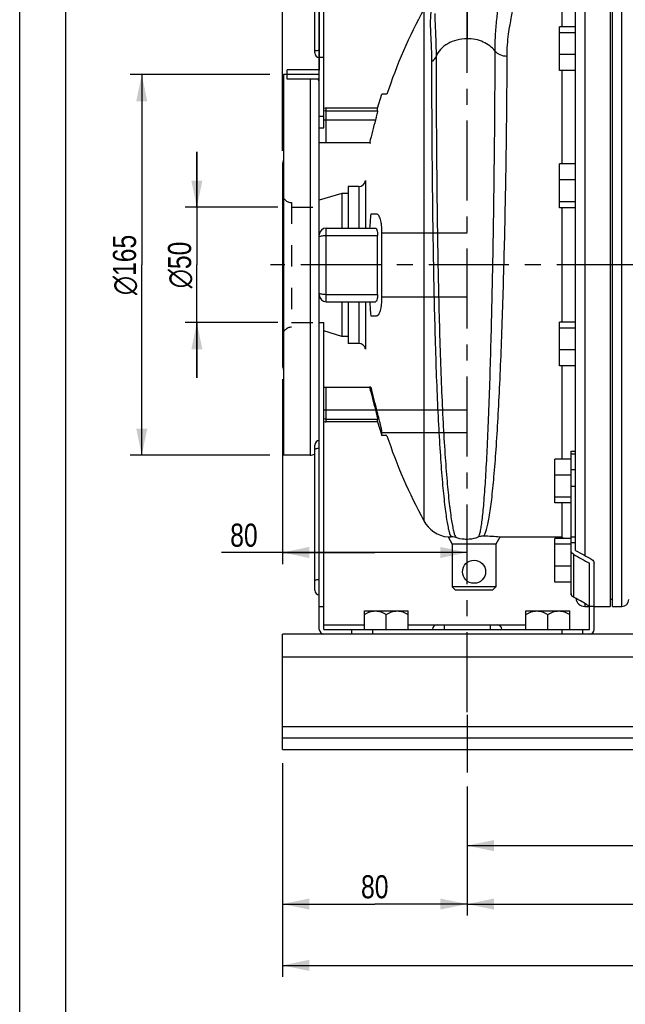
# Model space of a CAD drawing. Header units: millimetres. Extents: x 0 to 1683, y 0 to 1188.
# Tile 4 of 16: x 0 to 262, y 546 to 973. Entities that reach past the tile are written whole.
import ezdxf

# ---------------------------------------------------------------- set-up
doc = ezdxf.new("R2010")
doc.units = ezdxf.units.MM
doc.header["$LTSCALE"] = 92.4
doc.linetypes.add('CENTER', pattern=[0.6, 0.375, -0.075, 0.075, -0.075])
doc.linetypes.add('HIDDEN', pattern=[0.2, 0.1, -0.1])
doc.layers.get('0').update_dxf_attribs({"linetype": 'CONTINUOUS'})
for name, color, linetype in [('ASSI', 7, 'CONTINUOUS'), ('AXES', 7, 'CONTINUOUS'), ('GEOM', 7, 'CONTINUOUS'), ('QUOTE', 7, 'CONTINUOUS')]:
    doc.layers.add(name, color=color, linetype=linetype)
doc.styles.get("Standard").update_dxf_attribs({"font": 'txt', "width": 0.8})
doc.styles.add('TEXTSTYLE_1', font='gdt', dxfattribs={"width": 0.8})
doc.dimstyles.new('DIMSTYLE_1', dxfattribs={"dimtxt": 10, "dimasz": 11.6, "dimexe": 1.25, "dimexo": 1.5, "dimtad": 1, "dimdec": 3, "dimdsep": 46, "dimtxsty": 'Standard', "dimblk": '_FILLED', "dimblk1": '_FILLED', "dimblk2": '_FILLED', "dimcen": 0.09, "dimadec": 3, "dimazin": 2, "dimtp": 0.5, "dimtm": 0.5, "dimtfac": 1, "dimtdec": 3, "dimtofl": 0, "dimtmove": 0, "dimatfit": 3, "dimldrblk": '_FILLED', "dimfxl": 0, "dimtolj": 1, "dimarcsym": 0})
doc.dimstyles.new('DIMSTYLE_3', dxfattribs={"dimtxt": 10, "dimasz": 11.6, "dimexe": 1.25, "dimexo": 1.5, "dimtad": 1, "dimdec": 3, "dimdsep": 46, "dimtxsty": 'Standard', "dimblk": '_FILLED', "dimblk1": '_FILLED', "dimblk2": '_FILLED', "dimcen": 0.09, "dimadec": 3, "dimazin": 2, "dimtp": 0.3, "dimtm": 0.3, "dimtfac": 1, "dimtdec": 3, "dimtofl": 0, "dimtmove": 0, "dimatfit": 3, "dimldrblk": '_FILLED', "dimfxl": 0, "dimtolj": 1, "dimarcsym": 0})
doc.dimstyles.new('DIMSTYLE_4', dxfattribs={"dimtxt": 10, "dimasz": 11.6, "dimexe": 1.25, "dimexo": 1.5, "dimtad": 1, "dimdec": 3, "dimdsep": 46, "dimtxsty": 'Standard', "dimblk": '_FILLED', "dimblk1": '_FILLED', "dimblk2": '_FILLED', "dimcen": 0.09, "dimadec": 3, "dimazin": 2, "dimtp": 0.2, "dimtm": 0.2, "dimtfac": 1, "dimtdec": 3, "dimtofl": 0, "dimtmove": 0, "dimatfit": 3, "dimldrblk": '_FILLED', "dimfxl": 0, "dimtolj": 1, "dimarcsym": 0})
doc.dimstyles.new('DIMSTYLE_5', dxfattribs={"dimtxt": 10, "dimasz": 11.6, "dimexe": 1.25, "dimexo": 1.5, "dimtad": 1, "dimdec": 3, "dimdsep": 46, "dimtxsty": 'Standard', "dimblk": '_FILLED', "dimblk1": '_FILLED', "dimblk2": '_FILLED', "dimcen": 0.09, "dimadec": 3, "dimazin": 2, "dimtp": 0.8, "dimtm": 0.8, "dimtfac": 1, "dimtdec": 3, "dimtofl": 0, "dimtmove": 0, "dimatfit": 3, "dimldrblk": '_FILLED', "dimfxl": 0, "dimtolj": 1, "dimarcsym": 0})

# ---------------------------------------------------------------- blocks, each defined once
blk = doc.blocks.new('_FILLED')
at = {"color": 0, "linetype": 'ByBlock'}
blk.add_solid([(0, 0), (-1, 0.207), (-1, -0.207)], dxfattribs=at)
blk = doc.blocks.new('*D8')
at = {"layer": 'QUOTE', "color": 2, "linetype": 'Continuous'}
for p, q in [((76.72, 891.34), (76.72, 915.34)), ((76.72, 915.34), (76.72, 866.34)), ((111.76, 891.34), (71.72, 891.34)), ((76.72, 817.34), (76.72, 866.34)), ((111.76, 841.34), (71.72, 841.34)), ((76.72, 841.34), (76.72, 817.34))]:
    blk.add_line(p, q, dxfattribs=at)
at = {"layer": 'QUOTE', "color": 2, "linetype": 'Continuous', "xscale": 11.6, "yscale": 11.6, "zscale": 11.6}
for p, rotation in [((76.72, 891.34), 270), ((76.72, 841.34), 90)]:
    blk.add_blockref('_FILLED', p, dxfattribs=dict(at, rotation=rotation))
at = {"layer": 'QUOTE', "color": 2, "linetype": 'Continuous', "insert": (64.22, 866.34), "char_height": 10, "width": 42.5, "attachment_point": 2, "rotation": 90, "line_spacing_factor": 0.9, "style": 'TEXTSTYLE_1'}
blk.add_mtext('{\\Fgdt;n}\\Ftxt;50', dxfattribs=at)
blk = doc.blocks.new('*D9')
at = {"layer": 'QUOTE', "color": 2, "linetype": 'Continuous'}
for p, q in [((108.26, 948.84), (47.86, 948.84)), ((52.86, 948.84), (52.86, 866.34)), ((52.86, 783.84), (52.86, 866.34)), ((108.26, 783.84), (47.86, 783.84))]:
    blk.add_line(p, q, dxfattribs=at)
at = {"layer": 'QUOTE', "color": 2, "linetype": 'Continuous', "xscale": 11.6, "yscale": 11.6, "zscale": 11.6}
for p, rotation in [((52.86, 948.84), 90), ((52.86, 783.84), 270)]:
    blk.add_blockref('_FILLED', p, dxfattribs=dict(at, rotation=rotation))
at = {"layer": 'QUOTE', "color": 2, "linetype": 'Continuous', "insert": (40.36, 866.34), "char_height": 10, "width": 51.0714, "attachment_point": 2, "rotation": 90, "line_spacing_factor": 0.9, "style": 'TEXTSTYLE_1'}
blk.add_mtext('{\\Fgdt;n}\\Ftxt;165', dxfattribs=at)
blk = doc.blocks.new('*D10')
at = {"layer": 'QUOTE', "color": 2, "linetype": 'Continuous'}
for p, q in [((113.76, 915.84), (113.76, 1000.64)), ((129.76, 950.84), (129.76, 1000.64)), ((113.76, 995.64), (80.53, 995.64)), ((80.53, 995.64), (121.76, 995.64)), ((153.76, 995.64), (121.76, 995.64)), ((129.76, 995.64), (153.76, 995.64))]:
    blk.add_line(p, q, dxfattribs=at)
at = {"layer": 'QUOTE', "color": 2, "linetype": 'Continuous', "xscale": 11.6, "yscale": 11.6, "zscale": 11.6}
blk.add_blockref('_FILLED', (113.76, 995.64), dxfattribs=at)
at = {"layer": 'QUOTE', "color": 2, "linetype": 'Continuous', "xscale": 11.6, "yscale": 11.6, "zscale": 11.6, "rotation": 180}
blk.add_blockref('_FILLED', (129.76, 995.64), dxfattribs=at)
at = {"layer": 'QUOTE', "color": 2, "linetype": 'Continuous', "insert": (94.1, 1008.14), "char_height": 10, "width": 20.3571, "attachment_point": 3, "line_spacing_factor": 0.9}
blk.add_mtext('16', dxfattribs=at)
blk = doc.blocks.new('*D14')
at = {"layer": 'QUOTE', "color": 2, "linetype": 'Continuous'}
for p, q in [((113.76, 915.84), (113.76, 1145.8)), ((922.76, 944.84), (922.76, 1145.8)), ((113.76, 1140.8), (518.26, 1140.8)), ((922.76, 1140.8), (518.26, 1140.8))]:
    blk.add_line(p, q, dxfattribs=at)
at = {"layer": 'QUOTE', "color": 2, "linetype": 'Continuous', "xscale": 11.6, "yscale": 11.6, "zscale": 11.6, "rotation": 180}
blk.add_blockref('_FILLED', (113.76, 1140.8), dxfattribs=at)
at = {"layer": 'QUOTE', "color": 2, "linetype": 'Continuous', "xscale": 11.6, "yscale": 11.6, "zscale": 11.6}
blk.add_blockref('_FILLED', (922.76, 1140.8), dxfattribs=at)
at = {"layer": 'QUOTE', "color": 2, "linetype": 'Continuous', "insert": (518.26, 1153.3), "char_height": 10, "width": 35.3571, "attachment_point": 2, "line_spacing_factor": 0.9}
blk.add_mtext('809', dxfattribs=at)
blk = doc.blocks.new('*D16')
at = {"layer": 'QUOTE', "color": 2, "linetype": 'Continuous'}
for p, q in [((553.76, 820.34), (553.76, 609.64)), ((193.76, 640.34), (193.76, 609.64)), ((193.76, 614.64), (373.76, 614.64)), ((553.76, 614.64), (373.76, 614.64))]:
    blk.add_line(p, q, dxfattribs=at)
at = {"layer": 'QUOTE', "color": 2, "linetype": 'Continuous', "xscale": 11.6, "yscale": 11.6, "zscale": 11.6, "rotation": 180}
blk.add_blockref('_FILLED', (193.76, 614.64), dxfattribs=at)
at = {"layer": 'QUOTE', "color": 2, "linetype": 'Continuous', "xscale": 11.6, "yscale": 11.6, "zscale": 11.6}
blk.add_blockref('_FILLED', (553.76, 614.64), dxfattribs=at)
at = {"layer": 'QUOTE', "color": 2, "linetype": 'Continuous', "insert": (373.76, 627.14), "char_height": 10, "width": 34.2857, "attachment_point": 2, "line_spacing_factor": 0.9}
blk.add_mtext('360', dxfattribs=at)
blk = doc.blocks.new('*D19')
at = {"layer": 'QUOTE', "color": 2, "linetype": 'Continuous'}
for p, q in [((193.76, 640.34), (193.76, 584.31)), ((783.76, 640.34), (783.76, 584.31)), ((193.76, 589.31), (488.76, 589.31)), ((783.76, 589.31), (488.76, 589.31))]:
    blk.add_line(p, q, dxfattribs=at)
at = {"layer": 'QUOTE', "color": 2, "linetype": 'Continuous', "xscale": 11.6, "yscale": 11.6, "zscale": 11.6, "rotation": 180}
blk.add_blockref('_FILLED', (193.76, 589.31), dxfattribs=at)
at = {"layer": 'QUOTE', "color": 2, "linetype": 'Continuous', "xscale": 11.6, "yscale": 11.6, "zscale": 11.6}
blk.add_blockref('_FILLED', (783.76, 589.31), dxfattribs=at)
at = {"layer": 'QUOTE', "color": 2, "linetype": 'Continuous', "insert": (488.76, 601.81), "char_height": 10, "width": 34.2857, "attachment_point": 2, "line_spacing_factor": 0.9}
blk.add_mtext('590', dxfattribs=at)
blk = doc.blocks.new('*D20')
at = {"layer": 'QUOTE', "color": 2, "linetype": 'Continuous'}
for p, q in [((113.76, 650.34), (113.76, 584.31)), ((193.76, 640.34), (193.76, 584.31)), ((113.76, 589.31), (153.76, 589.31)), ((193.76, 589.31), (153.76, 589.31))]:
    blk.add_line(p, q, dxfattribs=at)
at = {"layer": 'QUOTE', "color": 2, "linetype": 'Continuous', "xscale": 11.6, "yscale": 11.6, "zscale": 11.6, "rotation": 180}
blk.add_blockref('_FILLED', (113.76, 589.31), dxfattribs=at)
at = {"layer": 'QUOTE', "color": 2, "linetype": 'Continuous', "xscale": 11.6, "yscale": 11.6, "zscale": 11.6}
blk.add_blockref('_FILLED', (193.76, 589.31), dxfattribs=at)
at = {"layer": 'QUOTE', "color": 2, "linetype": 'Continuous', "insert": (153.76, 601.81), "char_height": 10, "width": 23.5714, "attachment_point": 2, "line_spacing_factor": 0.9}
blk.add_mtext('80', dxfattribs=at)
blk = doc.blocks.new('*D23')
at = {"layer": 'QUOTE', "color": 2, "linetype": 'Continuous'}
for p, q in [((113.76, 650.34), (113.76, 557.74)), ((863.76, 650.34), (863.76, 557.74)), ((113.76, 562.74), (488.76, 562.74)), ((863.76, 562.74), (488.76, 562.74))]:
    blk.add_line(p, q, dxfattribs=at)
at = {"layer": 'QUOTE', "color": 2, "linetype": 'Continuous', "xscale": 11.6, "yscale": 11.6, "zscale": 11.6, "rotation": 180}
blk.add_blockref('_FILLED', (113.76, 562.74), dxfattribs=at)
at = {"layer": 'QUOTE', "color": 2, "linetype": 'Continuous', "xscale": 11.6, "yscale": 11.6, "zscale": 11.6}
blk.add_blockref('_FILLED', (863.76, 562.74), dxfattribs=at)
at = {"layer": 'QUOTE', "color": 2, "linetype": 'Continuous', "insert": (488.76, 575.24), "char_height": 10, "width": 34.2857, "attachment_point": 2, "line_spacing_factor": 0.9}
blk.add_mtext('750', dxfattribs=at)
blk = doc.blocks.new('*D26')
at = {"layer": 'QUOTE', "color": 2, "linetype": 'Continuous'}
for p, q in [((113.76, 816.84), (113.76, 736.71)), ((153.76, 741.71), (87.33, 741.71)), ((113.76, 741.71), (153.76, 741.71)), ((193.76, 741.71), (153.76, 741.71))]:
    blk.add_line(p, q, dxfattribs=at)
at = {"layer": 'QUOTE', "color": 2, "linetype": 'Continuous', "xscale": 11.6, "yscale": 11.6, "zscale": 11.6, "rotation": 180}
blk.add_blockref('_FILLED', (113.76, 741.71), dxfattribs=at)
at = {"layer": 'QUOTE', "color": 2, "linetype": 'Continuous', "xscale": 11.6, "yscale": 11.6, "zscale": 11.6}
blk.add_blockref('_FILLED', (193.76, 741.71), dxfattribs=at)
at = {"layer": 'QUOTE', "color": 2, "linetype": 'Continuous', "insert": (103.05, 754.21), "char_height": 10, "width": 23.5714, "attachment_point": 3, "line_spacing_factor": 0.9}
blk.add_mtext('80', dxfattribs=at)

msp = doc.modelspace()

# ---------------------------------------------------------------- linework, layer by layer
at = {"color": 7, "linetype": 'Continuous'}
for p, q in [((0, 0), (0, 1188)), ((20, 20), (20, 1168))]:
    msp.add_line(p, q, dxfattribs=at)
at = {"layer": 'ASSI', "color": 2, "linetype": 'CENTER'}
for p, q in [((193.75704, 672.47449), (193.75704, 1056.34228)), ((932.4893, 866.34228), (108.61456, 866.34228)), ((193.75704, 671.34228), (193.75704, 646.34228))]:
    msp.add_line(p, q, dxfattribs=at)
at = {"layer": 'ASSI', "color": 7, "linetype": 'Continuous'}
for p, q in [((131.75704, 956.34228), (131.75704, 1030.34228)), ((129.75704, 956.34228), (129.75704, 1026.34228)), ((256.75704, 718.34228), (256.75704, 1009.46857)), ((234.82527, 984.34228), (234.82527, 969.51445)), ((129.75704, 956.34228), (131.75704, 956.34228)), ((114.25704, 948.84228), (114.25704, 783.84228)), ((115.75704, 948.84228), (114.25704, 948.84228)), ((115.75704, 946.85471), (115.75704, 950.84228)), ((129.75704, 950.84228), (115.75704, 950.84228)), ((129.75704, 948.90287), (115.75704, 948.90287)), ((234.82527, 950.55341), (234.82527, 910.11633)), ((154.98738, 934.34228), (156.8892, 940.34228)), ((159.00812, 940.34228), (156.8892, 940.34228)), ((129.75704, 708.34228), (129.75704, 937.56567)), ((154.98738, 934.34228), (132.75704, 934.34228)), ((151.5484, 919.34228), (152.0481, 919.34228)), ((113.75704, 909.84228), (113.75704, 822.84228)), ((139.45704, 897.34228), (129.75704, 894.35767)), ((139.45704, 897.34228), (139.45704, 882.34228)), ((142.25704, 897.34228), (139.45704, 897.34228)), ((142.25704, 900.34228), (142.25704, 882.34228)), ((234.82527, 891.15529), (234.82527, 841.52928)), ((139.45704, 850.34228), (139.45704, 835.34228)), ((142.25704, 850.34228), (142.25704, 832.34228)), ((129.75704, 841.34228), (131.75704, 841.34228)), ((131.75704, 708.34228), (131.75704, 841.34228)), ((139.45704, 835.34228), (131.75704, 837.71151)), ((142.25704, 835.34228), (139.45704, 835.34228)), ((234.82527, 822.56824), (234.82527, 782.13115)), ((152.0481, 813.34228), (151.5484, 813.34228)), ((154.98738, 798.34228), (132.75704, 798.34228)), ((154.98738, 798.34228), (156.8892, 792.34228)), ((159.00812, 792.34228), (156.8892, 792.34228)), ((125.75704, 783.84228), (114.25704, 783.84228)), ((234.82527, 763.17012), (234.82527, 748.34228)), ((185.47972, 748.4207), (187.25704, 745.34228)), ((207.98909, 748.34228), (206.25704, 745.34228)), ((234.82527, 748.34228), (207.98909, 748.34228)), ((235.55931, 747.83763), (234.82527, 748.34228)), ((206.25704, 745.34228), (187.25704, 745.34228)), ((256.75704, 721.34228), (255.75704, 721.34228)), ((129.75704, 718.34228), (131.75704, 718.34228)), ((244.75704, 718.34228), (246.75704, 718.34228)), ((246.75704, 708.34228), (246.75704, 718.34228)), ((248.75704, 708.34228), (248.75704, 718.34228)), ((248.75704, 718.34228), (255.75704, 718.34228)), ((256.75704, 718.34228), (260.75704, 718.34228)), ((131.75704, 708.34228), (143.75704, 708.34228)), ((243.75704, 708.34228), (246.75704, 708.34228))]:
    msp.add_line(p, q, dxfattribs=at)
at = {"layer": 'ASSI', "color": 9, "linetype": 'Continuous'}
for p, q in [((175.01858, 977.24158), (175.01858, 755.44299)), ((125.75704, 946.85471), (125.75704, 783.84228))]:
    msp.add_line(p, q, dxfattribs=at)
at = {"layer": 'ASSI', "color": 8, "linetype": 'HIDDEN'}
for p, q in [((117.75704, 893.34228), (117.75704, 839.34228)), ((117.75704, 891.34228), (127.75704, 891.34228)), ((117.75704, 841.34228), (127.75704, 841.34228))]:
    msp.add_line(p, q, dxfattribs=at)
at = {"layer": 'ASSI', "color": 7, "linetype": 'Continuous'}
msp.add_circle((196.75704, 733.34228), 5, dxfattribs=at)
for centre, radius, start, end in [((125.75704, 944.84228), 4, 0, 30), ((117.75704, 909.84228), 4, 151.1139604, 180), ((117.75704, 822.84228), 4, 180, 208.8860396), ((125.75704, 787.84228), 4, 270, 300), ((186.93533, 761.89228), 13.55, 208.4220455, 263.8330637), ((185.66369, 762.94955), 14.53002, 269.2745081, 274.887653), ((196.63806, 635.68743), 113.22528, 84.2463352, 87.7886445), ((131.75704, 708.34228), 2, 180, 270), ((246.75704, 708.34228), 2, 270.0000106, 360)]:
    msp.add_arc(centre, radius, start, end, dxfattribs=at)
at = {"layer": 'ASSI', "color": 8, "linetype": 'HIDDEN'}
for centre, start, end in [((117.75704, 897.34228), 180, 270), ((117.75704, 835.34228), 90, 180)]:
    msp.add_arc(centre, 4, start, end, dxfattribs=at)
at = {"layer": 'ASSI', "color": 9, "linetype": 'Continuous'}
for points, knots in [([(180.31232, 956.66174), (180.31233, 947.91498), (180.38172, 928.53918), (180.63245, 897.5927), (181.03721, 869.56898), (181.54153, 846.49307), (182.01917, 829.57036), (182.60342, 813.44053), (183.29478, 798.45878), (184.08752, 784.9608), (184.96485, 773.25476), (185.78588, 764.75097), (186.4845, 759.04858), (186.97379, 755.6505), (187.45738, 752.87374), (187.92327, 750.7208), (188.37067, 749.22126), (188.70986, 748.4302), (188.91581, 748.18799)], [0, 0, 0, 0, 0.125568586, 0.278159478, 0.444281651, 0.527914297, 0.60951524, 0.68731902, 0.759623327, 0.824818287, 0.881422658, 0.928140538, 0.947445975, 0.963898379, 0.977411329, 0.987930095, 0.995435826, 1, 1, 1, 1]), ([(198.74946, 748.41405), (198.93786, 748.74605), (199.24648, 749.67341), (199.63547, 751.38392), (200.01898, 753.72506), (200.3994, 756.67764), (200.77158, 760.23187), (201.28764, 766.11127), (201.88073, 774.79605), (202.51606, 786.67965), (203.10202, 800.31598), (203.63621, 815.40957), (204.11495, 831.63336), (204.53564, 848.63546), (205.01673, 871.78746), (205.46193, 899.87118), (205.78391, 930.8706), (205.88138, 950.27229), (205.8814, 959.03366)], [0, 0, 0, 0, 0.005429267, 0.013750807, 0.024994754, 0.039129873, 0.056097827, 0.075814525, 0.123071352, 0.17989584, 0.245070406, 0.317192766, 0.394700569, 0.475915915, 0.559081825, 0.72405509, 0.875389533, 1, 1, 1, 1]), ([(201.00696, 748.82838), (201.26448, 749.15858), (201.71871, 750.09657), (202.28214, 751.83844), (202.83812, 754.19296), (203.63361, 758.50374), (204.53115, 765.32729), (205.49281, 775.11322), (206.38659, 786.86584), (207.20918, 800.33271), (207.95539, 815.22576), (208.86141, 836.98254), (209.74834, 865.16629), (210.49355, 898.45936), (210.94182, 928.99454), (211.07746, 948.10499), (211.07755, 956.73553)], [0, 0, 0, 0, 0.00602419, 0.014782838, 0.02636851, 0.040776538, 0.077845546, 0.125320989, 0.182236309, 0.247396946, 0.319417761, 0.396757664, 0.560666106, 0.725069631, 0.875838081, 1, 1, 1, 1]), ([(178.35129, 954.38693), (178.3513, 945.70413), (178.42078, 926.46677), (178.67167, 895.7429), (179.07427, 867.92463), (179.5739, 845.0305), (180.0457, 828.26082), (180.62166, 812.29722), (181.30473, 797.4953), (182.08754, 784.18939), (182.95667, 772.68613), (183.77192, 764.35656), (184.46762, 758.79717), (184.95443, 755.50651), (185.43536, 752.83824), (185.89875, 750.78877), (186.34269, 749.39741), (186.68477, 748.6688), (186.89434, 748.47198)], [0, 0, 0, 0, 0.126181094, 0.279563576, 0.446502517, 0.530481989, 0.612345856, 0.690299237, 0.762617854, 0.827676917, 0.883991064, 0.930257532, 0.949279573, 0.965414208, 0.97857714, 0.988716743, 0.995821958, 1, 1, 1, 1])]:
    msp.add_open_spline(points, degree=3, knots=knots, dxfattribs=at)
at = {"layer": 'ASSI', "color": 7, "linetype": 'Continuous'}
for points, knots in [([(188.91121, 748.18954), (188.71596, 748.26134), (188.06393, 748.45682), (187.37175, 748.51236), (186.90168, 748.47237)], [0, 0, 0, 0, 0.306025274, 1, 1, 1, 1]), ([(193.75704, 747.37362), (193.32547, 747.36613), (191.68176, 747.41684), (190.04852, 747.77131), (188.91121, 748.18954)], [0, 0, 0, 0, 0.262644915, 1, 1, 1, 1]), ([(198.75638, 748.41648), (198.35601, 748.2507), (196.74801, 747.67209), (195.03148, 747.39572), (193.75704, 747.37362)], [0, 0, 0, 0, 0.253712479, 1, 1, 1, 1]), ([(201.00532, 748.82849), (200.82073, 748.83556), (200.05464, 748.82325), (199.2929, 748.63865), (198.75638, 748.41648)], [0, 0, 0, 0, 0.241338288, 1, 1, 1, 1])]:
    msp.add_open_spline(points, degree=3, knots=knots, dxfattribs=at)
at = {"layer": 'AXES', "color": 7, "linetype": 'Continuous'}
for p, q in [((149.25704, 708.34228), (149.25704, 716.34228)), ((149.25704, 716.34228), (168.25704, 716.34228)), ((158.75704, 708.34228), (158.75704, 714.87263)), ((168.25704, 708.34228), (168.25704, 716.34228)), ((219.25704, 708.34228), (219.25704, 716.34228)), ((219.25704, 716.34228), (238.25704, 716.34228)), ((228.75704, 708.34228), (228.75704, 714.87263)), ((238.25704, 708.34228), (238.25704, 716.34228))]:
    msp.add_line(p, q, dxfattribs=at)
for points, knots in [([(149.25704, 714.87263), (149.62509, 715.08512), (150.3738, 715.48083), (151.54616, 715.95578), (152.76169, 716.26862), (153.59338, 716.34228), (154.00704, 716.34228)], [0, 0, 0, 0, 0.253614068, 0.504645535, 0.753149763, 1, 1, 1, 1]), ([(154.00704, 716.34228), (154.42068, 716.34228), (155.25235, 716.26863), (156.46787, 715.95581), (157.64024, 715.48085), (158.38897, 715.08513), (158.75704, 714.87263)], [0, 0, 0, 0, 0.246839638, 0.495342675, 0.746375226, 1, 1, 1, 1]), ([(158.75704, 714.87263), (159.12509, 715.08512), (159.8738, 715.48083), (161.04616, 715.95578), (162.26169, 716.26862), (163.09338, 716.34228), (163.50704, 716.34228)], [0, 0, 0, 0, 0.253614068, 0.504645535, 0.753149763, 1, 1, 1, 1]), ([(163.50704, 716.34228), (163.92068, 716.34228), (164.75235, 716.26863), (165.96787, 715.95581), (167.14024, 715.48085), (167.88897, 715.08513), (168.25704, 714.87263)], [0, 0, 0, 0, 0.246839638, 0.495342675, 0.746375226, 1, 1, 1, 1]), ([(219.25704, 714.87263), (219.62509, 715.08512), (220.3738, 715.48083), (221.54616, 715.95578), (222.76169, 716.26862), (223.59338, 716.34228), (224.00704, 716.34228)], [0, 0, 0, 0, 0.253614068, 0.504645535, 0.753149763, 1, 1, 1, 1]), ([(224.00704, 716.34228), (224.42068, 716.34228), (225.25235, 716.26863), (226.46787, 715.95581), (227.64024, 715.48085), (228.38897, 715.08513), (228.75704, 714.87263)], [0, 0, 0, 0, 0.246839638, 0.495342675, 0.746375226, 1, 1, 1, 1]), ([(228.75704, 714.87263), (229.12509, 715.08512), (229.8738, 715.48083), (231.04616, 715.95578), (232.26169, 716.26862), (233.09338, 716.34228), (233.50704, 716.34228)], [0, 0, 0, 0, 0.253614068, 0.504645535, 0.753149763, 1, 1, 1, 1]), ([(233.50704, 716.34228), (233.92068, 716.34228), (234.75235, 716.26863), (235.96787, 715.95581), (237.14024, 715.48085), (237.88897, 715.08513), (238.25704, 714.87263)], [0, 0, 0, 0, 0.246839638, 0.495342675, 0.746375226, 1, 1, 1, 1])]:
    msp.add_open_spline(points, degree=3, knots=knots, dxfattribs=at)
at = {"layer": 'GEOM', "color": 9, "linetype": 'Continuous'}
for p, q in [((193.75704, 1030.34228), (193.75704, 964.39597)), ((244.75704, 1009.46936), (244.75704, 740.36115)), ((260.75704, 718.34228), (260.75704, 1009.46936)), ((129.75704, 930.84228), (131.75704, 930.84228)), ((132.75704, 919.34228), (132.75704, 934.34228)), ((132.75704, 933.13628), (154.98738, 933.13628)), ((131.75704, 929.20722), (154.06461, 929.20722)), ((149.81541, 902.87195), (149.81541, 882.34228)), ((146.85251, 900.34228), (146.85251, 882.34228)), ((132.75704, 850.34228), (132.75704, 882.34228)), ((156.8892, 880.21728), (193.75704, 880.21728)), ((132.75704, 879.09228), (154.98738, 879.09228)), ((132.75704, 853.59228), (154.98738, 853.59228)), ((146.85251, 850.34228), (146.85251, 832.34228)), ((149.81541, 850.34228), (149.81541, 829.81262)), ((156.8892, 852.46728), (193.75704, 852.46728)), ((132.75704, 798.34228), (132.75704, 813.34228)), ((131.75704, 803.47735), (154.06461, 803.47735)), ((154.56989, 803.47735), (193.75704, 803.47735)), ((132.75704, 799.54829), (154.98738, 799.54829)), ((156.8892, 793.6547), (193.75704, 793.6547)), ((238.75704, 784.44991), (240.75704, 784.44991)), ((238.75704, 777.69584), (240.75704, 777.69584)), ((238.75704, 770.51501), (240.75704, 770.51501)), ((240.75704, 748.28973), (238.75704, 748.28973)), ((240.75704, 745.9546), (238.75704, 745.9546)), ((239.75704, 740.91813), (239.75704, 722.42703)), ((244.75704, 719.61224), (244.75704, 718.34228)), ((183.75704, 710.34228), (183.75704, 708.34228)), ((203.75704, 710.34228), (203.75704, 708.34228)), ((152.75704, 708.34228), (152.75704, 706.34228)), ((234.75704, 708.34228), (234.75704, 706.34228)), ((863.75704, 696.34228), (113.75704, 696.34228)), ((113.75704, 666.34228), (863.75704, 666.34228))]:
    msp.add_line(p, q, dxfattribs=at)
at = {"layer": 'GEOM', "color": 7, "linetype": 'Continuous'}
for p, q in [((240.75704, 742.58979), (240.75704, 1030.34228)), ((127.75704, 958.24249), (127.75704, 1024.34228)), ((255.75704, 1009.46857), (255.75704, 718.3436)), ((233.75704, 950.55341), (233.75704, 969.51445)), ((240.75704, 969.51445), (233.75704, 969.51445)), ((240.75704, 966.97415), (233.75704, 966.97415)), ((129.75704, 937.56567), (129.75704, 956.34228)), ((131.75704, 925.84228), (131.75704, 956.34228)), ((240.75704, 957.49364), (233.75704, 957.49364)), ((240.75704, 950.55341), (233.75704, 950.55341)), ((129.75704, 946.85471), (115.75704, 946.85471)), ((154.98738, 933.13628), (154.98738, 934.34228)), ((129.75704, 925.84228), (131.75704, 925.84228)), ((151.5484, 919.34228), (129.75704, 919.34228)), ((233.75704, 891.15529), (233.75704, 910.11633)), ((240.75704, 910.11633), (233.75704, 910.11633)), ((240.75704, 903.1761), (233.75704, 903.1761)), ((146.85251, 900.34228), (142.25704, 900.34228)), ((240.75704, 893.69559), (233.75704, 893.69559)), ((154.56989, 888.34228), (152.0481, 888.34228)), ((240.75704, 891.15529), (233.75704, 891.15529)), ((132.75704, 882.34228), (154.06461, 882.34228)), ((156.8892, 852.46728), (156.8892, 880.21728)), ((154.98738, 853.59228), (154.98738, 879.09228)), ((132.75704, 850.34228), (154.06461, 850.34228)), ((152.0481, 844.34228), (154.56989, 844.34228)), ((233.75704, 822.56824), (233.75704, 841.52928)), ((240.75704, 841.52928), (233.75704, 841.52928)), ((240.75704, 838.98898), (233.75704, 838.98898)), ((146.85251, 832.34228), (142.25704, 832.34228)), ((240.75704, 829.50846), (233.75704, 829.50846)), ((240.75704, 822.56824), (233.75704, 822.56824)), ((131.75704, 813.34228), (151.5484, 813.34228)), ((154.98738, 798.34228), (154.98738, 799.54829)), ((156.8892, 792.34228), (156.8892, 793.6547)), ((127.75704, 725.34228), (127.75704, 788.23573)), ((238.75704, 785.61968), (240.75704, 785.61968)), ((238.75704, 723.34228), (238.75704, 785.61938)), ((231.75704, 763.17012), (231.75704, 782.13115)), ((238.75704, 782.13115), (231.75704, 782.13115)), ((238.75704, 775.19093), (231.75704, 775.19093)), ((238.75704, 765.71041), (231.75704, 765.71041)), ((238.75704, 763.17012), (231.75704, 763.17012)), ((231.75704, 728.87659), (231.75704, 747.83763)), ((238.75704, 747.83763), (231.75704, 747.83763)), ((187.25704, 745.34228), (187.25704, 726.84228)), ((206.25704, 745.34228), (206.25704, 726.84228)), ((238.75704, 745.29733), (231.75704, 745.29733)), ((238.75704, 735.81682), (231.75704, 735.81682)), ((246.75704, 718.34228), (246.75704, 737.02161)), ((248.75704, 718.34228), (248.75704, 737.02161)), ((206.25704, 726.84228), (187.25704, 726.84228)), ((188.75729, 725.34253), (187.25734, 726.84258)), ((204.75679, 725.34253), (206.25674, 726.84258)), ((238.75704, 728.87659), (231.75704, 728.87659)), ((204.75704, 725.34228), (188.75704, 725.34228)), ((238.75704, 723.34228), (238.89308, 723.34228)), ((245.41729, 719.21989), (246.75704, 718.41565)), ((248.75704, 718.34228), (246.75704, 718.34228)), ((131.75704, 710.34228), (149.25704, 710.34228)), ((168.25704, 710.34228), (219.25704, 710.34228)), ((113.75704, 656.34228), (113.75704, 706.34228)), ((863.75704, 706.34228), (113.75704, 706.34228)), ((143.75704, 708.34228), (143.75704, 706.34228)), ((143.75704, 708.34228), (243.75704, 708.34228)), ((243.75704, 708.34228), (243.75704, 706.34228)), ((113.75704, 661.34228), (863.75704, 661.34228)), ((113.75704, 656.34228), (863.75704, 656.34228))]:
    msp.add_line(p, q, dxfattribs=at)
for centre, radius, start, end in [((379.93404, 866.34228), 233, 151.5779545, 161.4815427), ((129.75704, 958.24239), 2, 180, 270), ((132.75704, 931.34228), 3, 90, 109.477963), ((379.93404, 866.34228), 234.45469, 164.4468267, 166.9349895), ((146.85251, 903.34228), 3, 270, 350.9799746), ((379.93404, 866.34228), 228.94541, 174.4857809, 175.9925803), ((132.75704, 879.34228), 3, 90, 180), ((132.75704, 853.34228), 3, 180, 270), ((379.93404, 866.34228), 228.94541, 184.0074197, 185.5142191), ((146.85251, 829.34228), 3, 9.0200254, 90), ((379.93404, 866.34228), 234.45469, 193.0650105, 195.5531733), ((379.93404, 866.34228), 233.96795, 193.0926732, 195.5863512), ((132.75704, 801.34228), 3, 250.522037, 270), ((129.75704, 788.23592), 2, 90, 180), ((379.93404, 866.34228), 233, 198.5184573, 208.4220455), ((129.75704, 725.34228), 2, 180, 270), ((180.83497, 612.0113), 125.15368, 61.5838805, 61.9139108), ((178.5317, 607.77827), 129.97276, 59.0284468, 61.5788599), ((244.75704, 722.34228), 4, 186.7629426, 270), ((260.75704, 721.34228), 3, 270, 360), ((180.75704, 708.34228), 2, 90, 180), ((206.75704, 708.34228), 2, 0, 90)]:
    msp.add_arc(centre, radius, start, end, dxfattribs=at)
at = {"layer": 'GEOM', "color": 9, "linetype": 'Continuous'}
for centre, start, end in [((132.75999, 930.06761), 90.0550137, 109.0838347), ((132.75999, 802.61696), 250.9161656, 269.9449862)]:
    msp.add_arc(centre, 3.06867, start, end, dxfattribs=at)
for points, knots in [([(205.8814, 959.03366), (205.88142, 961.57323), (206.03215, 966.42428), (206.6709, 973.30883), (207.41305, 979.41251), (207.75692, 983.24844), (207.75704, 985.02962)], [0, 0, 0, 0, 0.292178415, 0.557929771, 0.795074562, 1, 1, 1, 1]), ([(211.07755, 956.73553), (211.07757, 958.41147), (211.17921, 961.61769), (211.64572, 966.1791), (212.30759, 970.25008), (213.01366, 973.81458), (213.5859, 976.87577), (213.85806, 979.43977), (213.56392, 981.34546), (212.77533, 982.48694), (212.22318, 982.89866), (211.91579, 983.0754)], [0, 0, 0, 0, 0.185060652, 0.353873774, 0.505954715, 0.640272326, 0.755233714, 0.849470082, 0.925228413, 0.960847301, 1, 1, 1, 1]), ([(179.75631, 980.85215), (178.87868, 979.4933), (177.86377, 975.9821), (177.72108, 970.06654), (178.18167, 962.77219), (178.35096, 957.38815), (178.35129, 954.38693)], [0, 0, 0, 0, 0.181345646, 0.396221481, 0.6635436, 1, 1, 1, 1]), ([(179.7571, 975.36482), (179.75714, 972.49167), (180.10168, 966.26071), (180.312, 960.02574), (180.31232, 956.66174)], [0, 0, 0, 0, 0.460650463, 1, 1, 1, 1]), ([(193.75704, 964.39597), (192.26858, 964.39597), (189.33844, 964.04031), (185.34395, 962.47083), (182.15326, 960.00383), (180.74411, 957.80106), (180.31232, 956.66174)], [0, 0, 0, 0, 0.272557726, 0.534074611, 0.776893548, 1, 1, 1, 1]), ([(205.8814, 959.03366), (204.58633, 960.75199), (200.72327, 963.53187), (196.13902, 964.39597), (193.75704, 964.39597)], [0, 0, 0, 0, 0.474603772, 1, 1, 1, 1]), ([(127.75704, 959.28521), (127.75704, 959.29919), (127.83372, 959.3036), (127.92379, 959.32403), (128.11911, 959.33387), (128.35943, 959.34767), (128.66053, 959.35732), (129.13111, 959.36806), (129.50188, 959.37085), (129.75704, 959.37085)], [0, 0, 0, 0, 0.020909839, 0.078200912, 0.17062951, 0.294829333, 0.445973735, 0.618371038, 1, 1, 1, 1]), ([(178.3513, 954.38692), (178.57965, 954.53015), (179.39823, 955.12146), (180.04968, 955.96872), (180.31232, 956.66174)], [0, 0, 0, 0, 0.266707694, 1, 1, 1, 1]), ([(211.07755, 956.73553), (210.05668, 956.73553), (208.09187, 957.10558), (206.43642, 958.29724), (205.8814, 959.03366)], [0, 0, 0, 0, 0.525401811, 1, 1, 1, 1]), ([(129.75704, 878.52978), (129.75704, 878.5711), (129.82759, 878.67046), (130.12534, 878.81867), (130.73549, 878.962), (131.66308, 879.06752), (132.37406, 879.09228), (132.75704, 879.09228)], [0, 0, 0, 0, 0.039598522, 0.103735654, 0.319531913, 0.632906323, 1, 1, 1, 1]), ([(129.75704, 854.15478), (129.75704, 854.11347), (129.82759, 854.01411), (130.12534, 853.8659), (130.73549, 853.72256), (131.66308, 853.61704), (132.37406, 853.59228), (132.75704, 853.59228)], [0, 0, 0, 0, 0.039598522, 0.103735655, 0.319531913, 0.63290632, 1, 1, 1, 1]), ([(127.75704, 786.26666), (127.75704, 786.36796), (127.9444, 786.60537), (128.62925, 786.87893), (129.28091, 786.95383), (129.75704, 786.95383)], [0, 0, 0, 0, 0.136900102, 0.356521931, 1, 1, 1, 1]), ([(127.75704, 729.37303), (127.75704, 729.47433), (127.9444, 729.71173), (128.62925, 729.98529), (129.28091, 730.06019), (129.75704, 730.06019)], [0, 0, 0, 0, 0.136900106, 0.356521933, 1, 1, 1, 1])]:
    msp.add_open_spline(points, degree=3, knots=knots, dxfattribs=at)
at = {"layer": 'GEOM', "color": 7, "linetype": 'Continuous'}
for points, knots in [([(154.98738, 933.13628), (154.98738, 933.07216), (154.96589, 932.90531), (154.88395, 932.43616), (154.70109, 931.63387), (154.41505, 930.49039), (154.18802, 929.65062), (154.06461, 929.20722)], [0, 0, 0, 0, 0.047619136, 0.124413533, 0.354026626, 0.65817647, 1, 1, 1, 1]), ([(156.8892, 880.21728), (156.8892, 881.30654), (156.81709, 882.87446), (156.53158, 884.83323), (156.25639, 886.03508), (155.9215, 887.0081), (155.53498, 887.73221), (155.09852, 888.21248), (154.7316, 888.34228), (154.56989, 888.34228)], [0, 0, 0, 0, 0.36841003, 0.529302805, 0.668994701, 0.784899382, 0.876270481, 0.945305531, 1, 1, 1, 1]), ([(154.06461, 882.34228), (154.20656, 882.34228), (154.42993, 882.14771), (154.60049, 881.80971), (154.79965, 881.2378), (154.94883, 880.31943), (154.98738, 879.52794), (154.98738, 879.09228)], [0, 0, 0, 0, 0.120536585, 0.212185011, 0.328516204, 0.630053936, 1, 1, 1, 1]), ([(154.98738, 853.59228), (154.98738, 853.15663), (154.94883, 852.36514), (154.79965, 851.44677), (154.60049, 850.87486), (154.42993, 850.53686), (154.20656, 850.34228), (154.06461, 850.34228)], [0, 0, 0, 0, 0.369945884, 0.671482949, 0.787814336, 0.879463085, 1, 1, 1, 1]), ([(154.56989, 844.34228), (154.7316, 844.34228), (155.09852, 844.47209), (155.53498, 844.95236), (155.9215, 845.67647), (156.25639, 846.64949), (156.53158, 847.85134), (156.81709, 849.81011), (156.8892, 851.37802), (156.8892, 852.46728)], [0, 0, 0, 0, 0.054694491, 0.123729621, 0.215100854, 0.331005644, 0.470697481, 0.6315901, 1, 1, 1, 1]), ([(154.06461, 803.47735), (154.18802, 803.03395), (154.41505, 802.19418), (154.70109, 801.05071), (154.88395, 800.24841), (154.96589, 799.77926), (154.98738, 799.61241), (154.98738, 799.54829)], [0, 0, 0, 0, 0.341822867, 0.645972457, 0.875586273, 0.952380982, 1, 1, 1, 1]), ([(156.8892, 793.6547), (156.8892, 793.81504), (156.83493, 794.23226), (156.70271, 794.98687), (156.48914, 795.99694), (156.08557, 797.74831), (155.44757, 800.26945), (154.87911, 802.36884), (154.56989, 803.47735)], [0, 0, 0, 0, 0.047619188, 0.124410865, 0.227764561, 0.354065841, 0.658219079, 1, 1, 1, 1]), ([(239.75704, 740.91813), (239.45919, 741.08405), (238.94524, 741.57257), (238.75704, 742.25771), (238.75704, 742.58979)], [0, 0, 0, 0, 0.506586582, 1, 1, 1, 1]), ([(247.75704, 738.69088), (248.05465, 738.52524), (248.56841, 738.03773), (248.75704, 737.35333), (248.75704, 737.02161)], [0, 0, 0, 0, 0.506604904, 1, 1, 1, 1]), ([(238.75704, 723.97298), (238.75704, 723.67175), (238.96108, 723.02813), (239.46132, 722.58483), (239.75704, 722.42703)], [0, 0, 0, 0, 0.47332717, 1, 1, 1, 1])]:
    msp.add_open_spline(points, degree=3, knots=knots, dxfattribs=at)
for points in [[(239.75704, 740.91813), (242.08998, 739.61859), (244.42332, 738.31976), (246.75704, 737.02161)], [(240.75704, 742.58979), (243.08997, 741.28942), (245.42331, 739.98981), (247.75704, 738.69088)]]:
    msp.add_open_spline(points, degree=3, dxfattribs=at)

# ---------------------------------------------------------------- dimensions: what is measured, and where the dimension line sits
at = {"layer": 'QUOTE', "color": 2, "linetype": 'Continuous'}
for base, p1, p2, dimstyle, picture, middle in [((113.75704, 1140.79774), (922.75704, 943.34228), (113.75704, 914.34228), 'DIMSTYLE_5', '*D14', (516.82848, 1140.79774)), ((113.75704, 995.64125), (129.75704, 949.34228), (113.75704, 914.34228), 'DIMSTYLE_4', '*D10', (85.88464, 995.64125)), ((113.75704, 589.31303), (193.75704, 641.84228), (113.75704, 651.84228), 'DIMSTYLE_3', '*D20', (152.32847, 589.31303))]:
    dim = msp.add_linear_dim(base=base, p1=p1, p2=p2, angle=180, dimstyle=dimstyle, dxfattribs=at)
    dim.commit()
    dim.dimension.update_dxf_attribs({"geometry": picture, "text_midpoint": middle, "dimtype": 160})
for base, p1, p2, dimstyle, picture, middle in [((52.85964, 783.84228), (109.75704, 948.84228), (109.75704, 783.84228), 'DIMSTYLE_1', '*D9', (52.85964, 866.34228)), ((76.71564, 841.34228), (113.25704, 891.34228), (113.25704, 841.34228), 'DIMSTYLE_3', '*D8', (76.71564, 866.34228))]:
    dim = msp.add_linear_dim(base=base, p1=p1, p2=p2, angle=270, text='%%c<>', dimstyle=dimstyle, dxfattribs=at)
    dim.commit()
    dim.dimension.update_dxf_attribs({"geometry": picture, "text_midpoint": middle, "dimtype": 160})
for base, p1, p2, dimstyle, picture, middle in [((553.75704, 614.639), (193.75704, 641.84228), (553.75704, 821.84228), 'DIMSTYLE_1', '*D16', (372.32846, 614.639)), ((193.75704, 741.70613), (113.75704, 818.34228), (193.75704, 672.47449), 'DIMSTYLE_3', '*D26', (93.76055, 741.70613)), ((863.75704, 562.73731), (113.75704, 651.84228), (863.75704, 651.84228), 'DIMSTYLE_5', '*D23', (487.32846, 562.73731)), ((783.75704, 589.31303), (193.75704, 641.84228), (783.75704, 641.84228), 'DIMSTYLE_5', '*D19', (487.32846, 589.31303))]:
    dim = msp.add_linear_dim(base=base, p1=p1, p2=p2, dimstyle=dimstyle, dxfattribs=at)
    dim.commit()
    dim.dimension.update_dxf_attribs({"geometry": picture, "text_midpoint": middle, "dimtype": 160})

doc.saveas('drawing.dxf')
